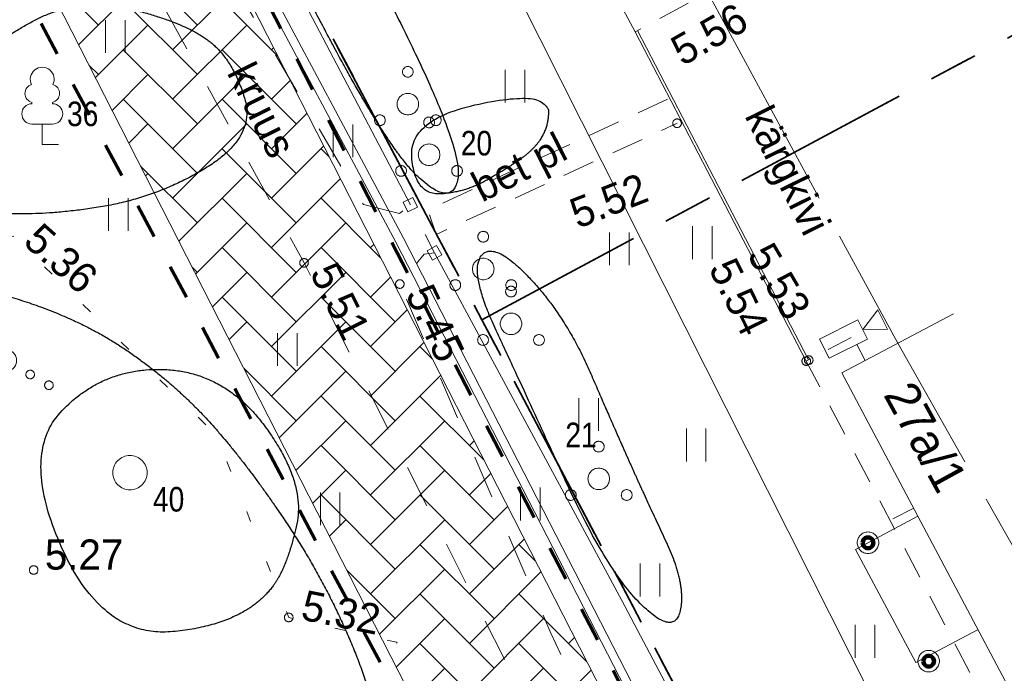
# Model space of a CAD drawing. Header units: metres. Extents: x 538891 to 1080079, y 6588829 to 13178720.
# Tile 252 of 256: x 540035 to 540058, y 6589118 to 6589133. Entities that reach past the tile are written whole.
import ezdxf

# ---------------------------------------------------------------- set-up
doc = ezdxf.new("R2010")
doc.units = ezdxf.units.M
doc.header["$LTSCALE"] = 0.4
for name, pattern in [('ASFBET', [3.125, 1.875, -1.25]), ('KATASTRIPIIR', [17.5, 10, -2.5, 2.5, -2.5]), ('KOLVIK', [3.125, 0.625, -2.5]), ('KRUUSKILL', [5, 2.5, -2.5]), ('TOOPIIR', [17.5, 15, -2.5]), ('VW-02 Medium Dashed', [4, 2, -2])]:
    doc.linetypes.add(name, pattern=pattern)
for name, color, linetype in [('DENDRO', 7, 'Continuous'), ('GEO', 7, 'Continuous'), ('KINO_ASENDIPLAAN', 7, 'Continuous'), ('TEED. LIIKLUS JA TEERAJATISED', 7, 'Continuous')]:
    doc.layers.add(name, color=color, linetype=linetype)
doc.styles.add('Arial Narrow', font='ARIALN.TTF')
doc.styles.add('HK Explorer Book', font='txt')
doc.linetypes.add('-K-', pattern='A,25,-2,-3.025171,["K",HK Explorer Book,S=3.5,R=0,X=-3.025171,Y=-1.75],-2.474829,25,-7.5', length=65)
doc.linetypes.add('EP_KBL', pattern='A,0,[1,EP_KBL.shx,S=1,R=0,X=0,Y=-0.5],-18.999', length=18.999)
doc.linetypes.add('VO_AED', pattern='A,0,[1,VO_AED.shx,S=1,R=0,X=0,Y=-1.5],-26.4985', length=26.4985)

# ---------------------------------------------------------------- blocks, each defined once
blk = doc.blocks.new('VARPOS')
at = {"color": 7, "linetype": 'Continuous', "lineweight": 9}
for p, q in [((-0.25, 0.25), (-0.25, -0.25)), ((-0.25, 0.25), (0.25, 0.25)), ((0.25, 0.25), (0.25, -0.25)), ((-0.25, -0.25), (0.25, -0.25))]:
    blk.add_line(p, q, dxfattribs=at)
blk = doc.blocks.new('MEPOST')
at = {"color": 7, "linetype": 'Continuous', "lineweight": 9, "flags": 128}
blk.add_lwpolyline([(0.5, 0), (0.498, -0.049), (0.49, -0.098), (0.478, -0.145), (0.462, -0.191), (0.441, -0.236), (0.416, -0.278), (0.387, -0.317), (0.354, -0.354), (0.317, -0.387), (0.278, -0.416), (0.236, -0.441), (0.191, -0.462), (0.145, -0.478), (0.098, -0.49), (0.049, -0.498), (0, -0.5), (-0.049, -0.498), (-0.098, -0.49), (-0.145, -0.478), (-0.191, -0.462), (-0.236, -0.441), (-0.278, -0.416), (-0.317, -0.387), (-0.354, -0.354), (-0.387, -0.317), (-0.416, -0.278), (-0.441, -0.236), (-0.462, -0.191), (-0.478, -0.145), (-0.49, -0.098), (-0.498, -0.049), (-0.5, 0), (-0.498, 0.049), (-0.49, 0.098), (-0.478, 0.145), (-0.462, 0.191), (-0.441, 0.236), (-0.416, 0.278), (-0.387, 0.317), (-0.354, 0.354), (-0.317, 0.387), (-0.278, 0.416), (-0.236, 0.441), (-0.191, 0.462), (-0.145, 0.478), (-0.098, 0.49), (-0.049, 0.498), (0, 0.5), (0.049, 0.498), (0.098, 0.49), (0.145, 0.478), (0.191, 0.462), (0.236, 0.441), (0.278, 0.416), (0.317, 0.387), (0.354, 0.354), (0.387, 0.317), (0.416, 0.278), (0.441, 0.236), (0.462, 0.191), (0.478, 0.145), (0.49, 0.098), (0.498, 0.049)], close=True, dxfattribs=at)
at = {"color": 252, "linetype": 'Continuous', "lineweight": 120, "true_color": 0x888888, "flags": 128}
blk.add_lwpolyline([(-0.25, 0, 0.414214), (0, -0.25, 0.414214), (0.25, 0, 0.414214), (0, 0.25, 0.414214)], format="xyb", close=True, dxfattribs=at)
blk = doc.blocks.new('LEHTP1')
at = {"color": 252, "linetype": 'Continuous', "lineweight": 9, "true_color": 0x888888}
for p, q in [((-0.48, 1.96), (-0.48, 1.9)), ((0.48, 1.96), (0.48, 1.9)), ((0.48, 0.95), (-0.48, 0.95)), ((0, 0), (0, 0.95)), ((0.76, 0), (0, 0))]:
    blk.add_line(p, q, dxfattribs=at)
for centre, radius, start, end in [((0, 3.04), 0.554, 332.5799, 207.4201), ((-0.38, 2.375), 0.425, 105.2441, 257.079), ((0.38, 2.375), 0.425, 282.921, 74.7559), ((-0.475, 1.425), 0.475, 90, 270), ((0.475, 1.425), 0.475, 270, 90)]:
    blk.add_arc(centre, radius, start, end, dxfattribs=at)
blk = doc.blocks.new('PQQSAS')
at = {"color": 252, "linetype": 'Continuous', "lineweight": 9, "true_color": 0x888888, "flags": 128}
for points in [[(0.25, 1.5), (0.249, 1.475), (0.245, 1.451), (0.239, 1.427), (0.231, 1.404), (0.22, 1.382), (0.208, 1.361), (0.193, 1.341), (0.177, 1.323), (0.159, 1.307), (0.139, 1.292), (0.118, 1.28), (0.096, 1.269), (0.073, 1.261), (0.049, 1.255), (0.025, 1.251), (0, 1.25), (-0.025, 1.251), (-0.049, 1.255), (-0.073, 1.261), (-0.096, 1.269), (-0.118, 1.28), (-0.139, 1.292), (-0.159, 1.307), (-0.177, 1.323), (-0.193, 1.341), (-0.208, 1.361), (-0.22, 1.382), (-0.231, 1.404), (-0.239, 1.427), (-0.245, 1.451), (-0.249, 1.475), (-0.25, 1.5), (-0.249, 1.525), (-0.245, 1.549), (-0.239, 1.573), (-0.231, 1.596), (-0.22, 1.618), (-0.208, 1.639), (-0.193, 1.659), (-0.177, 1.677), (-0.159, 1.693), (-0.139, 1.708), (-0.118, 1.72), (-0.096, 1.731), (-0.073, 1.739), (-0.049, 1.745), (-0.025, 1.749), (0, 1.75), (0.025, 1.749), (0.049, 1.745), (0.073, 1.739), (0.096, 1.731), (0.118, 1.72), (0.139, 1.708), (0.159, 1.693), (0.177, 1.677), (0.193, 1.659), (0.208, 1.639), (0.22, 1.618), (0.231, 1.596), (0.239, 1.573), (0.245, 1.549), (0.249, 1.525)], [(0.5, 0), (0.498, -0.049), (0.49, -0.098), (0.478, -0.145), (0.462, -0.191), (0.441, -0.236), (0.416, -0.278), (0.387, -0.317), (0.354, -0.354), (0.317, -0.387), (0.278, -0.416), (0.236, -0.441), (0.191, -0.462), (0.145, -0.478), (0.098, -0.49), (0.049, -0.498), (0, -0.5), (-0.049, -0.498), (-0.098, -0.49), (-0.145, -0.478), (-0.191, -0.462), (-0.236, -0.441), (-0.278, -0.416), (-0.317, -0.387), (-0.354, -0.354), (-0.387, -0.317), (-0.416, -0.278), (-0.441, -0.236), (-0.462, -0.191), (-0.478, -0.145), (-0.49, -0.098), (-0.498, -0.049), (-0.5, 0), (-0.498, 0.049), (-0.49, 0.098), (-0.478, 0.145), (-0.462, 0.191), (-0.441, 0.236), (-0.416, 0.278), (-0.387, 0.317), (-0.354, 0.354), (-0.317, 0.387), (-0.278, 0.416), (-0.236, 0.441), (-0.191, 0.462), (-0.145, 0.478), (-0.098, 0.49), (-0.049, 0.498), (0, 0.5), (0.049, 0.498), (0.098, 0.49), (0.145, 0.478), (0.191, 0.462), (0.236, 0.441), (0.278, 0.416), (0.317, 0.387), (0.354, 0.354), (0.387, 0.317), (0.416, 0.278), (0.441, 0.236), (0.462, 0.191), (0.478, 0.145), (0.49, 0.098), (0.498, 0.049)], [(-1.05, -0.75), (-1.051, -0.775), (-1.055, -0.799), (-1.061, -0.823), (-1.069, -0.846), (-1.08, -0.868), (-1.092, -0.889), (-1.107, -0.909), (-1.123, -0.927), (-1.141, -0.943), (-1.161, -0.958), (-1.182, -0.97), (-1.204, -0.981), (-1.227, -0.989), (-1.251, -0.995), (-1.275, -0.999), (-1.3, -1), (-1.325, -0.999), (-1.349, -0.995), (-1.373, -0.989), (-1.396, -0.981), (-1.418, -0.97), (-1.439, -0.958), (-1.459, -0.943), (-1.477, -0.927), (-1.493, -0.909), (-1.508, -0.889), (-1.52, -0.868), (-1.531, -0.846), (-1.539, -0.823), (-1.545, -0.799), (-1.549, -0.775), (-1.55, -0.75), (-1.549, -0.725), (-1.545, -0.701), (-1.539, -0.677), (-1.531, -0.654), (-1.52, -0.632), (-1.508, -0.611), (-1.493, -0.591), (-1.477, -0.573), (-1.459, -0.557), (-1.439, -0.542), (-1.418, -0.53), (-1.396, -0.519), (-1.373, -0.511), (-1.349, -0.505), (-1.325, -0.501), (-1.3, -0.5), (-1.275, -0.501), (-1.251, -0.505), (-1.227, -0.511), (-1.204, -0.519), (-1.182, -0.53), (-1.161, -0.542), (-1.141, -0.557), (-1.123, -0.573), (-1.107, -0.591), (-1.092, -0.611), (-1.08, -0.632), (-1.069, -0.654), (-1.061, -0.677), (-1.055, -0.701), (-1.051, -0.725)], [(1.55, -0.75), (1.549, -0.775), (1.545, -0.799), (1.539, -0.823), (1.531, -0.846), (1.52, -0.868), (1.508, -0.889), (1.493, -0.909), (1.477, -0.927), (1.459, -0.943), (1.439, -0.958), (1.418, -0.97), (1.396, -0.981), (1.373, -0.989), (1.349, -0.995), (1.325, -0.999), (1.3, -1), (1.275, -0.999), (1.251, -0.995), (1.227, -0.989), (1.204, -0.981), (1.182, -0.97), (1.161, -0.958), (1.141, -0.943), (1.123, -0.927), (1.107, -0.909), (1.092, -0.889), (1.08, -0.868), (1.069, -0.846), (1.061, -0.823), (1.055, -0.799), (1.051, -0.775), (1.05, -0.75), (1.051, -0.725), (1.055, -0.701), (1.061, -0.677), (1.069, -0.654), (1.08, -0.632), (1.092, -0.611), (1.107, -0.591), (1.123, -0.573), (1.141, -0.557), (1.161, -0.542), (1.182, -0.53), (1.204, -0.519), (1.227, -0.511), (1.251, -0.505), (1.275, -0.501), (1.3, -0.5), (1.325, -0.501), (1.349, -0.505), (1.373, -0.511), (1.396, -0.519), (1.418, -0.53), (1.439, -0.542), (1.459, -0.557), (1.477, -0.573), (1.493, -0.591), (1.508, -0.611), (1.52, -0.632), (1.531, -0.654), (1.539, -0.677), (1.545, -0.701), (1.549, -0.725)]]:
    blk.add_lwpolyline(points, close=True, dxfattribs=at)
blk = doc.blocks.new('KAAMER')
at = {"color": 7, "linetype": 'Continuous', "lineweight": 9}
for p, q in [((-1.449, 2.338), (0.551, 2.338)), ((-1.449, 1.338), (-1.449, 2.338)), ((0.551, 1.338), (0.551, 2.338)), ((1.58, 2.338), (0.551, 1.838)), ((1.58, 1.338), (1.58, 2.338)), ((0.551, 1.838), (1.58, 1.338)), ((-1.449, 1.338), (0.551, 1.338)), ((0, 1.338), (0, 0.5))]:
    blk.add_line(p, q, dxfattribs=at)
blk = doc.blocks.new('VQSA')
at = {"color": 7, "linetype": 'Continuous', "lineweight": 9, "flags": 128}
for points in [[(0.2, 2.3), (0.199, 2.28), (0.196, 2.261), (0.191, 2.242), (0.185, 2.223), (0.176, 2.206), (0.166, 2.189), (0.155, 2.173), (0.141, 2.159), (0.127, 2.145), (0.111, 2.134), (0.094, 2.124), (0.077, 2.115), (0.058, 2.109), (0.039, 2.104), (0.02, 2.101), (0, 2.1), (-0.02, 2.101), (-0.039, 2.104), (-0.058, 2.109), (-0.077, 2.115), (-0.094, 2.124), (-0.111, 2.134), (-0.127, 2.145), (-0.141, 2.159), (-0.155, 2.173), (-0.166, 2.189), (-0.176, 2.206), (-0.185, 2.223), (-0.191, 2.242), (-0.196, 2.261), (-0.199, 2.28), (-0.2, 2.3), (-0.199, 2.32), (-0.196, 2.339), (-0.191, 2.358), (-0.185, 2.377), (-0.176, 2.394), (-0.166, 2.411), (-0.155, 2.427), (-0.141, 2.441), (-0.127, 2.455), (-0.111, 2.466), (-0.094, 2.476), (-0.077, 2.485), (-0.058, 2.491), (-0.039, 2.496), (-0.02, 2.499), (0, 2.5), (0.02, 2.499), (0.039, 2.496), (0.058, 2.491), (0.077, 2.485), (0.094, 2.476), (0.111, 2.466), (0.127, 2.455), (0.141, 2.441), (0.155, 2.427), (0.166, 2.411), (0.176, 2.394), (0.185, 2.377), (0.191, 2.358), (0.196, 2.339), (0.199, 2.32)], [(0.2, 1.3), (0.199, 1.28), (0.196, 1.261), (0.191, 1.242), (0.185, 1.223), (0.176, 1.206), (0.166, 1.189), (0.155, 1.173), (0.141, 1.159), (0.127, 1.145), (0.111, 1.134), (0.094, 1.124), (0.077, 1.115), (0.058, 1.109), (0.039, 1.104), (0.02, 1.101), (0, 1.1), (-0.02, 1.101), (-0.039, 1.104), (-0.058, 1.109), (-0.077, 1.115), (-0.094, 1.124), (-0.111, 1.134), (-0.127, 1.145), (-0.141, 1.159), (-0.155, 1.173), (-0.166, 1.189), (-0.176, 1.206), (-0.185, 1.223), (-0.191, 1.242), (-0.196, 1.261), (-0.199, 1.28), (-0.2, 1.3), (-0.199, 1.32), (-0.196, 1.339), (-0.191, 1.358), (-0.185, 1.377), (-0.176, 1.394), (-0.166, 1.411), (-0.155, 1.427), (-0.141, 1.441), (-0.127, 1.455), (-0.111, 1.466), (-0.094, 1.476), (-0.077, 1.485), (-0.058, 1.491), (-0.039, 1.496), (-0.02, 1.499), (0, 1.5), (0.02, 1.499), (0.039, 1.496), (0.058, 1.491), (0.077, 1.485), (0.094, 1.476), (0.111, 1.466), (0.127, 1.455), (0.141, 1.441), (0.155, 1.427), (0.166, 1.411), (0.176, 1.394), (0.185, 1.377), (0.191, 1.358), (0.196, 1.339), (0.199, 1.32)], [(0.5, 0), (0.498, -0.049), (0.49, -0.098), (0.478, -0.145), (0.462, -0.191), (0.441, -0.236), (0.416, -0.278), (0.387, -0.317), (0.354, -0.354), (0.317, -0.387), (0.278, -0.416), (0.236, -0.441), (0.191, -0.462), (0.145, -0.478), (0.098, -0.49), (0.049, -0.498), (0, -0.5), (-0.049, -0.498), (-0.098, -0.49), (-0.145, -0.478), (-0.191, -0.462), (-0.236, -0.441), (-0.278, -0.416), (-0.317, -0.387), (-0.354, -0.354), (-0.387, -0.317), (-0.416, -0.278), (-0.441, -0.236), (-0.462, -0.191), (-0.478, -0.145), (-0.49, -0.098), (-0.498, -0.049), (-0.5, 0), (-0.498, 0.049), (-0.49, 0.098), (-0.478, 0.145), (-0.462, 0.191), (-0.441, 0.236), (-0.416, 0.278), (-0.387, 0.317), (-0.354, 0.354), (-0.317, 0.387), (-0.278, 0.416), (-0.236, 0.441), (-0.191, 0.462), (-0.145, 0.478), (-0.098, 0.49), (-0.049, 0.498), (0, 0.5), (0.049, 0.498), (0.098, 0.49), (0.145, 0.478), (0.191, 0.462), (0.236, 0.441), (0.278, 0.416), (0.317, 0.387), (0.354, 0.354), (0.387, 0.317), (0.416, 0.278), (0.441, 0.236), (0.462, 0.191), (0.478, 0.145), (0.49, 0.098), (0.498, 0.049)], [(-0.93, -0.65), (-0.931, -0.67), (-0.934, -0.689), (-0.939, -0.708), (-0.945, -0.727), (-0.954, -0.744), (-0.964, -0.761), (-0.975, -0.777), (-0.989, -0.791), (-1.003, -0.805), (-1.019, -0.816), (-1.036, -0.826), (-1.053, -0.835), (-1.072, -0.841), (-1.091, -0.846), (-1.11, -0.849), (-1.13, -0.85), (-1.15, -0.849), (-1.169, -0.846), (-1.188, -0.841), (-1.207, -0.835), (-1.224, -0.826), (-1.241, -0.816), (-1.257, -0.805), (-1.271, -0.791), (-1.285, -0.777), (-1.296, -0.761), (-1.306, -0.744), (-1.315, -0.727), (-1.321, -0.708), (-1.326, -0.689), (-1.329, -0.67), (-1.33, -0.65), (-1.329, -0.63), (-1.326, -0.611), (-1.321, -0.592), (-1.315, -0.573), (-1.306, -0.556), (-1.296, -0.539), (-1.285, -0.523), (-1.271, -0.509), (-1.257, -0.495), (-1.241, -0.484), (-1.224, -0.474), (-1.207, -0.465), (-1.188, -0.459), (-1.169, -0.454), (-1.15, -0.451), (-1.13, -0.45), (-1.11, -0.451), (-1.091, -0.454), (-1.072, -0.459), (-1.053, -0.465), (-1.036, -0.474), (-1.019, -0.484), (-1.003, -0.495), (-0.989, -0.509), (-0.975, -0.523), (-0.964, -0.539), (-0.954, -0.556), (-0.945, -0.573), (-0.939, -0.592), (-0.934, -0.611), (-0.931, -0.63)], [(1.33, -0.65), (1.329, -0.67), (1.326, -0.689), (1.321, -0.708), (1.315, -0.727), (1.306, -0.744), (1.296, -0.761), (1.285, -0.777), (1.271, -0.791), (1.257, -0.805), (1.241, -0.816), (1.224, -0.826), (1.207, -0.835), (1.188, -0.841), (1.169, -0.846), (1.15, -0.849), (1.13, -0.85), (1.11, -0.849), (1.091, -0.846), (1.072, -0.841), (1.053, -0.835), (1.036, -0.826), (1.019, -0.816), (1.003, -0.805), (0.989, -0.791), (0.975, -0.777), (0.964, -0.761), (0.954, -0.744), (0.945, -0.727), (0.939, -0.708), (0.934, -0.689), (0.931, -0.67), (0.93, -0.65), (0.931, -0.63), (0.934, -0.611), (0.939, -0.592), (0.945, -0.573), (0.954, -0.556), (0.964, -0.539), (0.975, -0.523), (0.989, -0.509), (1.003, -0.495), (1.019, -0.484), (1.036, -0.474), (1.053, -0.465), (1.072, -0.459), (1.091, -0.454), (1.11, -0.451), (1.13, -0.45), (1.15, -0.451), (1.169, -0.454), (1.188, -0.459), (1.207, -0.465), (1.224, -0.474), (1.241, -0.484), (1.257, -0.495), (1.271, -0.509), (1.285, -0.523), (1.296, -0.539), (1.306, -0.556), (1.315, -0.573), (1.321, -0.592), (1.326, -0.611), (1.329, -0.63)], [(-1.8, -1.15), (-1.801, -1.17), (-1.804, -1.189), (-1.809, -1.208), (-1.815, -1.227), (-1.824, -1.244), (-1.834, -1.261), (-1.845, -1.277), (-1.859, -1.291), (-1.873, -1.305), (-1.889, -1.316), (-1.906, -1.326), (-1.923, -1.335), (-1.942, -1.341), (-1.961, -1.346), (-1.98, -1.349), (-2, -1.35), (-2.02, -1.349), (-2.039, -1.346), (-2.058, -1.341), (-2.077, -1.335), (-2.094, -1.326), (-2.111, -1.316), (-2.127, -1.305), (-2.141, -1.291), (-2.155, -1.277), (-2.166, -1.261), (-2.176, -1.244), (-2.185, -1.227), (-2.191, -1.208), (-2.196, -1.189), (-2.199, -1.17), (-2.2, -1.15), (-2.199, -1.13), (-2.196, -1.111), (-2.191, -1.092), (-2.185, -1.073), (-2.176, -1.056), (-2.166, -1.039), (-2.155, -1.023), (-2.141, -1.009), (-2.127, -0.995), (-2.111, -0.984), (-2.094, -0.974), (-2.077, -0.965), (-2.058, -0.959), (-2.039, -0.954), (-2.02, -0.951), (-2, -0.95), (-1.98, -0.951), (-1.961, -0.954), (-1.942, -0.959), (-1.923, -0.965), (-1.906, -0.974), (-1.889, -0.984), (-1.873, -0.995), (-1.859, -1.009), (-1.845, -1.023), (-1.834, -1.039), (-1.824, -1.056), (-1.815, -1.073), (-1.809, -1.092), (-1.804, -1.111), (-1.801, -1.13)], [(2.2, -1.15), (2.199, -1.17), (2.196, -1.189), (2.191, -1.208), (2.185, -1.227), (2.176, -1.244), (2.166, -1.261), (2.155, -1.277), (2.141, -1.291), (2.127, -1.305), (2.111, -1.316), (2.094, -1.326), (2.077, -1.335), (2.058, -1.341), (2.039, -1.346), (2.02, -1.349), (2, -1.35), (1.98, -1.349), (1.961, -1.346), (1.942, -1.341), (1.923, -1.335), (1.906, -1.326), (1.889, -1.316), (1.873, -1.305), (1.859, -1.291), (1.845, -1.277), (1.834, -1.261), (1.824, -1.244), (1.815, -1.227), (1.809, -1.208), (1.804, -1.189), (1.801, -1.17), (1.8, -1.15), (1.801, -1.13), (1.804, -1.111), (1.809, -1.092), (1.815, -1.073), (1.824, -1.056), (1.834, -1.039), (1.845, -1.023), (1.859, -1.009), (1.873, -0.995), (1.889, -0.984), (1.906, -0.974), (1.923, -0.965), (1.942, -0.959), (1.961, -0.954), (1.98, -0.951), (2, -0.95), (2.02, -0.951), (2.039, -0.954), (2.058, -0.959), (2.077, -0.965), (2.094, -0.974), (2.111, -0.984), (2.127, -0.995), (2.141, -1.009), (2.155, -1.023), (2.166, -1.039), (2.176, -1.056), (2.185, -1.073), (2.191, -1.092), (2.196, -1.111), (2.199, -1.13)]]:
    blk.add_lwpolyline(points, close=True, dxfattribs=at)
blk = doc.blocks.new('METS')
at = {"color": 7, "linetype": 'Continuous', "lineweight": 9, "flags": 128}
blk.add_lwpolyline([(0.8, 0), (0.796, -0.078), (0.785, -0.156), (0.766, -0.232), (0.739, -0.306), (0.706, -0.377), (0.665, -0.444), (0.618, -0.508), (0.566, -0.566), (0.508, -0.618), (0.444, -0.665), (0.377, -0.706), (0.306, -0.739), (0.232, -0.766), (0.156, -0.785), (0.078, -0.796), (0, -0.8), (-0.078, -0.796), (-0.156, -0.785), (-0.232, -0.766), (-0.306, -0.739), (-0.377, -0.706), (-0.444, -0.665), (-0.508, -0.618), (-0.566, -0.566), (-0.618, -0.508), (-0.665, -0.444), (-0.706, -0.377), (-0.739, -0.306), (-0.766, -0.232), (-0.785, -0.156), (-0.796, -0.078), (-0.8, 0), (-0.796, 0.078), (-0.785, 0.156), (-0.766, 0.232), (-0.739, 0.306), (-0.706, 0.377), (-0.665, 0.444), (-0.618, 0.508), (-0.566, 0.566), (-0.508, 0.618), (-0.444, 0.665), (-0.377, 0.706), (-0.306, 0.739), (-0.232, 0.766), (-0.156, 0.785), (-0.078, 0.796), (0, 0.8), (0.078, 0.796), (0.156, 0.785), (0.232, 0.766), (0.306, 0.739), (0.377, 0.706), (0.444, 0.665), (0.508, 0.618), (0.566, 0.566), (0.618, 0.508), (0.665, 0.444), (0.706, 0.377), (0.739, 0.306), (0.766, 0.232), (0.785, 0.156), (0.796, 0.078)], close=True, dxfattribs=at)
blk = doc.blocks.new('HEIN')
at = {"color": 7, "linetype": 'Continuous', "lineweight": 9}
for p, q in [((-0.455, 0.761), (-0.455, -0.761)), ((0.455, 0.761), (0.455, -0.761))]:
    blk.add_line(p, q, dxfattribs=at)

msp = doc.modelspace()

# ---------------------------------------------------------------- hatches: boundary and pattern name
at = {"layer": 'TEED. LIIKLUS JA TEERAJATISED', "linetype": 'Continuous', "lineweight": 5}
h = msp.add_hatch(dxfattribs=at)
h.set_pattern_fill('AR-HBONE', style=0, pattern_type=2)
h.set_pattern_definition([(45, (0, 0), (0, 1.1494727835), [2.4384, -0.8128]), (135, (0.5747, 0.5747), (2e-16, 1.1494727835), [2.4384, -0.8128])])
h.paths.add_polyline_path([(540003.9398, 6589171.7532), (540005.0996, 6589169.4809), (540024.0026, 6589164.8907), (540062.3606, 6589089.7382), (540058.6771, 6589088.1564), (540021.6213, 6589160.7575), (540002.7183, 6589165.3477), (540000.3771, 6589169.9348)])

# ---------------------------------------------------------------- linework, layer by layer
at = {"layer": 'DENDRO', "color": 82, "linetype": 'Continuous', "lineweight": 25, "true_color": 0x33cc00}
for points in [[(540038.52, 6589142.5973), (540037.8662, 6589143.8206), (540036.9467, 6589145.2788), (540036.0369, 6589144.7615), (540036.5616, 6589143.1687), (540037.9453, 6589140.3632), (540040.4109, 6589135.4092), (540043.4566, 6589129.6242), (540044.943, 6589128.3659), (540045.1329, 6589129.7963), (540042.1846, 6589135.6819), (540039.1737, 6589141.3739), (540038.52, 6589142.5973)], [(540039.2578, 6589132.2348), (540038.7099, 6589132.662), (540036.2756, 6589133.2661), (540034.2533, 6589132.2351), (540032.3026, 6589130.4246), (540033.0907, 6589128.3086), (540035.4478, 6589128.1637), (540038.1174, 6589128.6172), (540040.3495, 6589130.0247), (540039.8057, 6589131.8075), (540039.2578, 6589132.2348)], [(540046.57, 6589129.553), (540047.1182, 6589129.9713), (540047.1614, 6589131.1212), (540043.8966, 6589130.4276), (540044.0329, 6589128.6566), (540045.2055, 6589128.7118), (540046.2959, 6589129.3438), (540046.57, 6589129.553)], [(540049.0588, 6589122.3714), (540048.7023, 6589123.1668), (540047.5454, 6589125.8389), (540045.8547, 6589127.6226), (540045.2939, 6589126.8586), (540046.5968, 6589124.0746), (540048.477, 6589119.9589), (540050.0622, 6589118.3785), (540050.3371, 6589119.6115), (540049.4152, 6589121.576), (540049.0588, 6589122.3714)], [(540029.8419, 6589111.1013), (540031.6874, 6589109.2846), (540036.832, 6589107.9243), (540039.2172, 6589108.6827), (540041.0936, 6589109.9988), (540043.1732, 6589112.6992), (540043.3163, 6589116.3378), (540042.0571, 6589119.5168), (540040.1929, 6589122.3455), (540038.4574, 6589124.2891), (540036.1803, 6589125.8365), (540033.0408, 6589126.7598), (540029.2155, 6589125.2554), (540026.1616, 6589121.2042), (540026.5715, 6589115.7077), (540028.9192, 6589112.0096), (540029.8419, 6589111.1013)], [(540040.7442, 6589119.5776), (540041.0768, 6589120.0295), (540041.5043, 6589121.9742), (540039.6309, 6589124.5457), (540036.8137, 6589124.6609), (540034.8679, 6589122.6401), (540036.7676, 6589118.3507), (540040.0791, 6589118.6738), (540040.7442, 6589119.5776)]]:
    msp.add_open_spline(points, degree=2, dxfattribs=at)
at = {"layer": 'GEO', "color": 8, "linetype": '-K-', "lineweight": 9, "true_color": 0x7d7d7d}
msp.add_line((540045.326, 6589135.5045), (540057.2011, 6589111.9381), dxfattribs=at)
at = {"layer": 'GEO', "color": 8, "linetype": 'Continuous', "lineweight": 9, "true_color": 0x7d7d7d}
for p, q in [((540049.154, 6589132.448), (540053.13, 6589124.8)), ((540053.1845, 6589124.8287), (540049.212, 6589132.4794)), ((540055.1433, 6589121.1318), (540055.6283, 6589121.3786))]:
    msp.add_line(p, q, dxfattribs=at)
at = {"layer": 'GEO', "color": 8, "linetype": 'TOOPIIR', "lineweight": 9, "true_color": 0x7d7d7d, "flags": 128}
msp.add_lwpolyline([(540009.728, 6589274.9396), (540007.9291, 6589283.6289), (539999.961, 6589296.693), (539999.0028, 6589310.4914), (539982.048, 6589315.103), (539968.23, 6589319.624), (539923.0062, 6589331.3898), (539909.1598, 6589323.7597), (539879.4137, 6589305.7855), (539866.718, 6589299.632), (539825.489, 6589273.6106), (539801.0362, 6589257.5566), (539784.2601, 6589247.5892), (539791.917, 6589237.292), (539811.1602, 6589201.8497), (539830.4327, 6589165.9875), (539829.9209, 6589164.7033), (539851.006, 6589125.569), (539858.994, 6589114.02), (539868.46, 6589099.0162), (539872.4814, 6589092.3517), (539891.371, 6589065.8965), (539936.7409, 6588993.1706), (540012.911, 6589042.2881), (540056.8358, 6589068.4128), (540079.5427, 6589082.4151), (540055.254, 6589125.2135), (540035.056, 6589162.5293), (540031.7637, 6589169.1877), (540025.659, 6589166.0347), (540017.2916, 6589182.4141), (540021.5537, 6589185.0254), (540011.9445, 6589204.4642), (539991.9088, 6589243.8962), (540003.1152, 6589249.6375), (540014.0907, 6589246.6002), (540015.6053, 6589252.8138), (540016.6856, 6589258.0436), (540013.746, 6589258.7749), (540014.554, 6589261.666), (540015.7891, 6589267.0477), (540013.1293, 6589268.0319), (540010.9042, 6589270.1926)], close=True, dxfattribs=at)
at = {"layer": 'GEO', "color": 35, "linetype": 'KATASTRIPIIR', "lineweight": 35, "true_color": 0xb1703a, "flags": 128}
for points in [[(539909.52, 6589298.37), (539963.84, 6589287.14), (540025.24, 6589164.24), (540045.59, 6589125.76), (540065.9, 6589087.26), (540023.2, 6589062.87), (539981.09, 6589035.92), (539947.18, 6589014.22), (539893.01, 6589114.94), (539881.52, 6589108.74), (539808.69, 6589244.05), (539909.52, 6589298.37)], [(540025.24, 6589164.24), (540060.4, 6589182.69), (540080.81, 6589144.62), (540045.59, 6589125.76), (540025.24, 6589164.24)], [(540045.59, 6589125.76), (540080.81, 6589144.62), (540101.23, 6589106.53), (540090.07, 6589100.44), (540065.9, 6589087.26), (540045.59, 6589125.76)]]:
    msp.add_lwpolyline(points, dxfattribs=at)
at = {"layer": 'GEO', "color": 8, "linetype": 'KRUUSKILL', "lineweight": 9, "true_color": 0x7d7d7d, "flags": 128}
for points in [[(539974.869, 6589265.755), (539979.664, 6589255.856), (539984.266, 6589246.293), (539989.297, 6589234.798), (539993.556, 6589225.615), (539998.483, 6589216.602), (540002.83, 6589207.028), (540010.129, 6589188.844), (540012.211, 6589183.329), (540015.762, 6589172.971), (540017.457, 6589169.003), (540018.539, 6589167.079), (540019.941, 6589165.366), (540021.7546, 6589164.0524), (540023.268, 6589162.437), (540024.542, 6589161.3574), (540025.55, 6589159.705), (540030.591, 6589150.52), (540036.858, 6589138.632), (540042.841, 6589128.436), (540043.682, 6589128.23), (540043.933, 6589128.433), (540044.491, 6589127.313), (540044.251, 6589127.281), (540043.687, 6589126.589), (540047.192, 6589118.479), (540052.287, 6589107.785), (540056.184, 6589099.43), (540062.0927, 6589089.624)], [(540011.3613, 6589041.2888), (539999.483, 6589044.037), (539990.951, 6589046.294), (539987.7943, 6589047.9069), (539986.231, 6589049.936), (539984.1061, 6589052.6793), (539981.225, 6589055.25), (539977.2641, 6589058.022), (539974.211, 6589059.138), (539971.788, 6589059.12), (539966.203, 6589057.671), (539961.8283, 6589055.5089), (539959.112, 6589053.188), (539955.9635, 6589050.8433), (539953.982, 6589048.674), (539950.608, 6589044.52), (539948.3182, 6589041.5698), (539946.862, 6589038.507), (539945.0154, 6589034.422), (539944.316, 6589029.874), (539944.073, 6589029.1858), (539943.744, 6589028.809), (539940.711, 6589030.749), (539937.954, 6589032.915), (539936.298, 6589034.783), (539933.6106, 6589038.5593), (539931.528, 6589042.727), (539930.229, 6589044.808), (539927.706, 6589048.698), (539926.029, 6589051.324), (539921.171, 6589059.547), (539916.928, 6589068.562), (539912.006, 6589078.713), (539910.547, 6589081.751), (539907.786, 6589087.655), (539906.536, 6589090.686), (539903.496, 6589097.44), (539902.5, 6589099.896), (539902.2698, 6589101.4471), (539902.613, 6589102.535), (539904.397, 6589103.623), (539913.397, 6589109.076), (539921.385, 6589113.409), (539927.653, 6589116.602), (539936.873, 6589121.343), (539945.3, 6589125.43), (539954.952, 6589130.091), (539964.519, 6589135.032), (539971.392, 6589138.321), (539984.191, 6589145.409), (539995.965, 6589151.917), (540000.519, 6589154.727), (540005.726, 6589157.923), (540013.561, 6589161.983), (540015.7022, 6589162.6155), (540018.399, 6589162.651), (540019.6998, 6589162.2786), (540020.831, 6589161.601), (540022.5567, 6589160.4756), (540023.816, 6589158.665), (540029.352, 6589149.619), (540035.451, 6589138.052), (540041.461, 6589127.083), (540046.1, 6589117.906), (540051.276, 6589107.053), (540054.675, 6589098.684), (540060.3216, 6589088.8694)]]:
    msp.add_lwpolyline(points, dxfattribs=at)
at = {"layer": 'GEO', "color": 8, "linetype": 'EP_KBL', "lineweight": 9, "true_color": 0x7d7d7d, "flags": 128}
for points in [[(540070.2137, 6589076.6623), (540068.24, 6589080.4651), (540063.2757, 6589089.9831), (540059.6373, 6589096.7468), (540055.2162, 6589105.485), (540049.353, 6589116.354), (540043.5928, 6589127.563), (540040.0701, 6589134.1685), (540035.3583, 6589143.0035), (540029.4492, 6589154.3037), (540024.3378, 6589163.9425), (540023.4448, 6589165.7696), (540020.9221, 6589170.75), (540015.2971, 6589181.855), (540014.9115, 6589186.2296), (540016.4387, 6589186.8531), (540018.0465, 6589185.3638), (540018.8023, 6589183.9013), (540023.1303, 6589175.5265)], [(540070.3844, 6589076.7676), (540068.4174, 6589080.5575), (540063.4524, 6589090.0767), (540059.8146, 6589096.8393), (540055.3935, 6589105.5777), (540049.53, 6589116.4472), (540043.77, 6589127.6558), (540040.2465, 6589134.2626), (540035.5351, 6589143.0969), (540029.6262, 6589154.3968), (540024.5161, 6589164.0333), (540023.6239, 6589165.8587), (540021.1006, 6589170.8404), (540015.493, 6589181.911), (540015.1237, 6589186.1002), (540016.3893, 6589186.6169), (540017.8849, 6589185.2409), (540018.6246, 6589183.8095), (540022.9509, 6589175.4381)]]:
    msp.add_lwpolyline(points, dxfattribs=at)
at = {"layer": 'GEO', "color": 8, "linetype": 'VO_AED', "lineweight": 9, "true_color": 0x7d7d7d, "flags": 128}
for points in [[(540025.3337, 6589164.84), (540025.287, 6589163.674), (540031.147, 6589152.781), (540043.933, 6589128.433)], [(540044.491, 6589127.313), (540048.844, 6589119.236), (540055.866, 6589105.942), (540060.729, 6589096.78), (540063.146, 6589092.105)]]:
    msp.add_lwpolyline(points, dxfattribs=at)
at = {"layer": 'GEO', "color": 8, "linetype": 'ASFBET', "lineweight": 9, "true_color": 0x7d7d7d, "flags": 128}
for points in [[(540034.7502, 6589163.1479), (540033.2282, 6589162.3456), (540037.285, 6589154.682), (540043.22, 6589143.537), (540049.154, 6589132.448), (540050.8431, 6589133.3626)], [(540049.904, 6589130.885), (540044.336, 6589128.309), (540044.533, 6589127.744), (540050.128, 6589130.326)], [(540072.355, 6589095.523), (540069.431, 6589093.979), (540064.476, 6589103.345), (540057.642, 6589116.22), (540053.13, 6589124.8), (540054.1719, 6589125.3495)]]:
    msp.add_lwpolyline(points, dxfattribs=at)
at = {"layer": 'GEO', "color": 252, "linetype": 'KOLVIK', "lineweight": 9, "true_color": 0x888888, "flags": 128}
msp.add_lwpolyline([(539984.522, 6589098.694), (539984.522, 6589098.694), (539974.019, 6589095.662), (539965.5961, 6589090.666), (539959.519, 6589090.074), (539955.696, 6589087.9885), (539953.2771, 6589084.6403), (539951, 6589079.322), (539950.548, 6589074.951), (539949.935, 6589072.291), (539946.251, 6589064.829), (539952.921, 6589063.209), (539953.483, 6589060.726), (539958.74, 6589061.697), (539964.462, 6589059.766), (539967.095, 6589063.496), (539972.225, 6589062.963), (539974.542, 6589067.132), (539976.989, 6589067.171), (539979.337, 6589064.15), (539982.325, 6589061.479), (539985.496, 6589063.603), (539989.064, 6589061.941), (539994.114, 6589061.742), (539998.8914, 6589062.921), (539996.9688, 6589064.6602), (539994.9774, 6589066.7981), (539995.9095, 6589068.809), (539998.1976, 6589068.7878), (540000.1466, 6589067.3273), (540001.0955, 6589065.5992), (540001.3204, 6589065.9502), (540003.042, 6589067.4517), (540006.1286, 6589068.259), (540008.1311, 6589070.9266), (540009.0658, 6589076.2689), (540008.7516, 6589080.1858), (540010.6546, 6589081.1365), (540014.8016, 6589080.6013), (540019.8862, 6589078.4625), (540021.0387, 6589076.4656), (540021.7834, 6589073.2001), (540023.7278, 6589069.2318), (540026.4996, 6589069.5625), (540027.9889, 6589072.1254), (540031.549, 6589073.924), (540035.3838, 6589073.5278), (540038.279, 6589076.164), (540037.7884, 6589081.1445), (540034.217, 6589083.919), (540030.958, 6589084.796), (540030.2224, 6589088.6472), (540027.6748, 6589093.2835), (540023.1897, 6589096.2129), (540017.6836, 6589096.9783), (540012.8567, 6589097.8552), (540007.079, 6589101.1435), (540004.5193, 6589105.9663), (540004.3231, 6589108.5059), (540005.5634, 6589112.9149), (540006.342, 6589114.5863), (540009.5145, 6589115.0761), (540012.1968, 6589114.8456), (540016.0615, 6589113.9523), (540022.1469, 6589110.7249), (540023.5024, 6589109.5722), (540026.9448, 6589108.1043), (540033.5494, 6589106.4329), (540035.9144, 6589106.0295), (540037.8467, 6589106.577), (540040.1689, 6589108.4702), (540041.545, 6589109.755), (540042.7, 6589113.946), (540044.1489, 6589116.6096), (540043.613, 6589118.267), (540041.105, 6589118.842), (540039.426, 6589123.077), (540034.705, 6589127.7), (540032.126, 6589127.1745), (540030.421, 6589124.696), (540025.961, 6589122.434), (540024.699, 6589120.731), (540024.712, 6589117.073), (540021.355, 6589116.474), (540019.893, 6589119.289), (540019.0711, 6589122.7333), (540016.1456, 6589125.2342), (540013.241, 6589124.804), (540015.386, 6589118.02), (540009.028, 6589116.127), (540008.111, 6589119.565), (540005.86, 6589121.732), (540007.9085, 6589124.5897), (540011.006, 6589125.976), (540012.231, 6589129.538), (540008.645, 6589130.842), (540008.584, 6589132.991), (540011.794, 6589134.431), (540010.649, 6589136.878), (540005.925, 6589136.641), (540003.432, 6589136.188), (540003.125, 6589138.021), (540010.477, 6589142.435), (540010.251, 6589147.979), (540009.136, 6589153.282), (540003.726, 6589153.959), (540000.5023, 6589152.8736), (539998.96, 6589149.876), (539995.335, 6589147.182), (539992.51, 6589144.958), (539991.652, 6589139.454), (539991.1181, 6589136.8511), (539989.8197, 6589135.0237), (539985.7047, 6589132.5568), (539982.307, 6589131.375), (539980.155, 6589127.92), (539983.143, 6589124.484), (539984.173, 6589119.859), (539986.619, 6589115.809), (539987.8582, 6589114.0962), (539988.05, 6589106.876), (539984.9363, 6589104.6475), (539984.705, 6589103.186), (539984.9795, 6589100.9925), (539984.522, 6589098.694)], close=True, dxfattribs=at)
at = {"layer": 'GEO', "color": 8, "linetype": 'Continuous', "lineweight": 9, "true_color": 0x7d7d7d, "flags": 128}
for points in [[(540050.228, 6589130.326), (540050.2275, 6589130.3162), (540050.2261, 6589130.3065), (540050.2237, 6589130.297), (540050.2204, 6589130.2877), (540050.2162, 6589130.2789), (540050.2111, 6589130.2704), (540050.2053, 6589130.2626), (540050.1987, 6589130.2553), (540050.1914, 6589130.2487), (540050.1836, 6589130.2429), (540050.1751, 6589130.2378), (540050.1663, 6589130.2336), (540050.157, 6589130.2303), (540050.1475, 6589130.2279), (540050.1378, 6589130.2265), (540050.128, 6589130.226), (540050.1182, 6589130.2265), (540050.1085, 6589130.2279), (540050.099, 6589130.2303), (540050.0897, 6589130.2336), (540050.0809, 6589130.2378), (540050.0724, 6589130.2429), (540050.0646, 6589130.2487), (540050.0573, 6589130.2553), (540050.0507, 6589130.2626), (540050.0449, 6589130.2704), (540050.0398, 6589130.2789), (540050.0356, 6589130.2877), (540050.0323, 6589130.297), (540050.0299, 6589130.3065), (540050.0285, 6589130.3162), (540050.028, 6589130.326), (540050.0285, 6589130.3358), (540050.0299, 6589130.3455), (540050.0323, 6589130.355), (540050.0356, 6589130.3643), (540050.0398, 6589130.3731), (540050.0449, 6589130.3816), (540050.0507, 6589130.3894), (540050.0573, 6589130.3967), (540050.0646, 6589130.4033), (540050.0724, 6589130.4091), (540050.0809, 6589130.4142), (540050.0897, 6589130.4184), (540050.099, 6589130.4217), (540050.1085, 6589130.4241), (540050.1182, 6589130.4255), (540050.128, 6589130.426), (540050.1378, 6589130.4255), (540050.1475, 6589130.4241), (540050.157, 6589130.4217), (540050.1663, 6589130.4184), (540050.1751, 6589130.4142), (540050.1836, 6589130.4091), (540050.1914, 6589130.4033), (540050.1987, 6589130.3967), (540050.2053, 6589130.3894), (540050.2111, 6589130.3816), (540050.2162, 6589130.3731), (540050.2204, 6589130.3643), (540050.2237, 6589130.355), (540050.2261, 6589130.3455), (540050.2275, 6589130.3358)], [(540041.561, 6589127.083), (540041.5605, 6589127.0732), (540041.5591, 6589127.0635), (540041.5567, 6589127.054), (540041.5534, 6589127.0447), (540041.5492, 6589127.0359), (540041.5441, 6589127.0274), (540041.5383, 6589127.0196), (540041.5317, 6589127.0123), (540041.5244, 6589127.0057), (540041.5166, 6589126.9999), (540041.5081, 6589126.9948), (540041.4993, 6589126.9906), (540041.49, 6589126.9873), (540041.4805, 6589126.9849), (540041.4708, 6589126.9835), (540041.461, 6589126.983), (540041.4512, 6589126.9835), (540041.4415, 6589126.9849), (540041.432, 6589126.9873), (540041.4227, 6589126.9906), (540041.4139, 6589126.9948), (540041.4054, 6589126.9999), (540041.3976, 6589127.0057), (540041.3903, 6589127.0123), (540041.3837, 6589127.0196), (540041.3779, 6589127.0274), (540041.3728, 6589127.0359), (540041.3686, 6589127.0447), (540041.3653, 6589127.054), (540041.3629, 6589127.0635), (540041.3615, 6589127.0732), (540041.361, 6589127.083), (540041.3615, 6589127.0928), (540041.3629, 6589127.1025), (540041.3653, 6589127.112), (540041.3686, 6589127.1213), (540041.3728, 6589127.1301), (540041.3779, 6589127.1386), (540041.3837, 6589127.1464), (540041.3903, 6589127.1537), (540041.3976, 6589127.1603), (540041.4054, 6589127.1661), (540041.4139, 6589127.1712), (540041.4227, 6589127.1754), (540041.432, 6589127.1787), (540041.4415, 6589127.1811), (540041.4512, 6589127.1825), (540041.461, 6589127.183), (540041.4708, 6589127.1825), (540041.4805, 6589127.1811), (540041.49, 6589127.1787), (540041.4993, 6589127.1754), (540041.5081, 6589127.1712), (540041.5166, 6589127.1661), (540041.5244, 6589127.1603), (540041.5317, 6589127.1537), (540041.5383, 6589127.1464), (540041.5441, 6589127.1386), (540041.5492, 6589127.1301), (540041.5534, 6589127.1213), (540041.5567, 6589127.112), (540041.5591, 6589127.1025), (540041.5605, 6589127.0928)], [(540043.787, 6589126.589), (540043.7865, 6589126.5792), (540043.7851, 6589126.5695), (540043.7827, 6589126.56), (540043.7794, 6589126.5507), (540043.7752, 6589126.5419), (540043.7701, 6589126.5334), (540043.7643, 6589126.5256), (540043.7577, 6589126.5183), (540043.7504, 6589126.5117), (540043.7426, 6589126.5059), (540043.7341, 6589126.5008), (540043.7253, 6589126.4966), (540043.716, 6589126.4933), (540043.7065, 6589126.4909), (540043.6968, 6589126.4895), (540043.687, 6589126.489), (540043.6772, 6589126.4895), (540043.6675, 6589126.4909), (540043.658, 6589126.4933), (540043.6487, 6589126.4966), (540043.6399, 6589126.5008), (540043.6314, 6589126.5059), (540043.6236, 6589126.5117), (540043.6163, 6589126.5183), (540043.6097, 6589126.5256), (540043.6039, 6589126.5334), (540043.5988, 6589126.5419), (540043.5946, 6589126.5507), (540043.5913, 6589126.56), (540043.5889, 6589126.5695), (540043.5875, 6589126.5792), (540043.587, 6589126.589), (540043.5875, 6589126.5988), (540043.5889, 6589126.6085), (540043.5913, 6589126.618), (540043.5946, 6589126.6273), (540043.5988, 6589126.6361), (540043.6039, 6589126.6446), (540043.6097, 6589126.6524), (540043.6163, 6589126.6597), (540043.6236, 6589126.6663), (540043.6314, 6589126.6721), (540043.6399, 6589126.6772), (540043.6487, 6589126.6814), (540043.658, 6589126.6847), (540043.6675, 6589126.6871), (540043.6772, 6589126.6885), (540043.687, 6589126.689), (540043.6968, 6589126.6885), (540043.7065, 6589126.6871), (540043.716, 6589126.6847), (540043.7253, 6589126.6814), (540043.7341, 6589126.6772), (540043.7426, 6589126.6721), (540043.7504, 6589126.6663), (540043.7577, 6589126.6597), (540043.7643, 6589126.6524), (540043.7701, 6589126.6446), (540043.7752, 6589126.6361), (540043.7794, 6589126.6273), (540043.7827, 6589126.618), (540043.7851, 6589126.6085), (540043.7865, 6589126.5988)], [(540053.23, 6589124.8), (540053.2295, 6589124.7902), (540053.2281, 6589124.7805), (540053.2257, 6589124.771), (540053.2224, 6589124.7617), (540053.2182, 6589124.7529), (540053.2131, 6589124.7444), (540053.2073, 6589124.7366), (540053.2007, 6589124.7293), (540053.1934, 6589124.7227), (540053.1856, 6589124.7169), (540053.1771, 6589124.7118), (540053.1683, 6589124.7076), (540053.159, 6589124.7043), (540053.1495, 6589124.7019), (540053.1398, 6589124.7005), (540053.13, 6589124.7), (540053.1202, 6589124.7005), (540053.1105, 6589124.7019), (540053.101, 6589124.7043), (540053.0917, 6589124.7076), (540053.0829, 6589124.7118), (540053.0744, 6589124.7169), (540053.0666, 6589124.7227), (540053.0593, 6589124.7293), (540053.0527, 6589124.7366), (540053.0469, 6589124.7444), (540053.0418, 6589124.7529), (540053.0376, 6589124.7617), (540053.0343, 6589124.771), (540053.0319, 6589124.7805), (540053.0305, 6589124.7902), (540053.03, 6589124.8), (540053.0305, 6589124.8098), (540053.0319, 6589124.8195), (540053.0343, 6589124.829), (540053.0376, 6589124.8383), (540053.0418, 6589124.8471), (540053.0469, 6589124.8556), (540053.0527, 6589124.8634), (540053.0593, 6589124.8707), (540053.0666, 6589124.8773), (540053.0744, 6589124.8831), (540053.0829, 6589124.8882), (540053.0917, 6589124.8924), (540053.101, 6589124.8957), (540053.1105, 6589124.8981), (540053.1202, 6589124.8995), (540053.13, 6589124.9), (540053.1398, 6589124.8995), (540053.1495, 6589124.8981), (540053.159, 6589124.8957), (540053.1683, 6589124.8924), (540053.1771, 6589124.8882), (540053.1856, 6589124.8831), (540053.1934, 6589124.8773), (540053.2007, 6589124.8707), (540053.2073, 6589124.8634), (540053.2131, 6589124.8556), (540053.2182, 6589124.8471), (540053.2224, 6589124.8383), (540053.2257, 6589124.829), (540053.2281, 6589124.8195), (540053.2295, 6589124.8098)], [(540053.288, 6589124.822), (540053.2875, 6589124.8122), (540053.2861, 6589124.8025), (540053.2837, 6589124.793), (540053.2804, 6589124.7837), (540053.2762, 6589124.7749), (540053.2711, 6589124.7664), (540053.2653, 6589124.7586), (540053.2587, 6589124.7513), (540053.2514, 6589124.7447), (540053.2436, 6589124.7389), (540053.2351, 6589124.7338), (540053.2263, 6589124.7296), (540053.217, 6589124.7263), (540053.2075, 6589124.7239), (540053.1978, 6589124.7225), (540053.188, 6589124.722), (540053.1782, 6589124.7225), (540053.1685, 6589124.7239), (540053.159, 6589124.7263), (540053.1497, 6589124.7296), (540053.1409, 6589124.7338), (540053.1324, 6589124.7389), (540053.1246, 6589124.7447), (540053.1173, 6589124.7513), (540053.1107, 6589124.7586), (540053.1049, 6589124.7664), (540053.0998, 6589124.7749), (540053.0956, 6589124.7837), (540053.0923, 6589124.793), (540053.0899, 6589124.8025), (540053.0885, 6589124.8122), (540053.088, 6589124.822), (540053.0885, 6589124.8318), (540053.0899, 6589124.8415), (540053.0923, 6589124.851), (540053.0956, 6589124.8603), (540053.0998, 6589124.8691), (540053.1049, 6589124.8776), (540053.1107, 6589124.8854), (540053.1173, 6589124.8927), (540053.1246, 6589124.8993), (540053.1324, 6589124.9051), (540053.1409, 6589124.9102), (540053.1497, 6589124.9144), (540053.159, 6589124.9177), (540053.1685, 6589124.9201), (540053.1782, 6589124.9215), (540053.188, 6589124.922), (540053.1978, 6589124.9215), (540053.2075, 6589124.9201), (540053.217, 6589124.9177), (540053.2263, 6589124.9144), (540053.2351, 6589124.9102), (540053.2436, 6589124.9051), (540053.2514, 6589124.8993), (540053.2587, 6589124.8927), (540053.2653, 6589124.8854), (540053.2711, 6589124.8776), (540053.2762, 6589124.8691), (540053.2804, 6589124.8603), (540053.2837, 6589124.851), (540053.2861, 6589124.8415), (540053.2875, 6589124.8318)], [(540035.279, 6589119.944), (540035.2785, 6589119.9342), (540035.2771, 6589119.9245), (540035.2747, 6589119.915), (540035.2714, 6589119.9057), (540035.2672, 6589119.8969), (540035.2621, 6589119.8884), (540035.2563, 6589119.8806), (540035.2497, 6589119.8733), (540035.2424, 6589119.8667), (540035.2346, 6589119.8609), (540035.2261, 6589119.8558), (540035.2173, 6589119.8516), (540035.208, 6589119.8483), (540035.1985, 6589119.8459), (540035.1888, 6589119.8445), (540035.179, 6589119.844), (540035.1692, 6589119.8445), (540035.1595, 6589119.8459), (540035.15, 6589119.8483), (540035.1407, 6589119.8516), (540035.1319, 6589119.8558), (540035.1234, 6589119.8609), (540035.1156, 6589119.8667), (540035.1083, 6589119.8733), (540035.1017, 6589119.8806), (540035.0959, 6589119.8884), (540035.0908, 6589119.8969), (540035.0866, 6589119.9057), (540035.0833, 6589119.915), (540035.0809, 6589119.9245), (540035.0795, 6589119.9342), (540035.079, 6589119.944), (540035.0795, 6589119.9538), (540035.0809, 6589119.9635), (540035.0833, 6589119.973), (540035.0866, 6589119.9823), (540035.0908, 6589119.9911), (540035.0959, 6589119.9996), (540035.1017, 6589120.0074), (540035.1083, 6589120.0147), (540035.1156, 6589120.0213), (540035.1234, 6589120.0271), (540035.1319, 6589120.0322), (540035.1407, 6589120.0364), (540035.15, 6589120.0397), (540035.1595, 6589120.0421), (540035.1692, 6589120.0435), (540035.179, 6589120.044), (540035.1888, 6589120.0435), (540035.1985, 6589120.0421), (540035.208, 6589120.0397), (540035.2173, 6589120.0364), (540035.2261, 6589120.0322), (540035.2346, 6589120.0271), (540035.2424, 6589120.0213), (540035.2497, 6589120.0147), (540035.2563, 6589120.0074), (540035.2621, 6589119.9996), (540035.2672, 6589119.9911), (540035.2714, 6589119.9823), (540035.2747, 6589119.973), (540035.2771, 6589119.9635), (540035.2785, 6589119.9538)], [(540041.205, 6589118.842), (540041.2045, 6589118.8322), (540041.2031, 6589118.8225), (540041.2007, 6589118.813), (540041.1974, 6589118.8037), (540041.1932, 6589118.7949), (540041.1881, 6589118.7864), (540041.1823, 6589118.7786), (540041.1757, 6589118.7713), (540041.1684, 6589118.7647), (540041.1606, 6589118.7589), (540041.1521, 6589118.7538), (540041.1433, 6589118.7496), (540041.134, 6589118.7463), (540041.1245, 6589118.7439), (540041.1148, 6589118.7425), (540041.105, 6589118.742), (540041.0952, 6589118.7425), (540041.0855, 6589118.7439), (540041.076, 6589118.7463), (540041.0667, 6589118.7496), (540041.0579, 6589118.7538), (540041.0494, 6589118.7589), (540041.0416, 6589118.7647), (540041.0343, 6589118.7713), (540041.0277, 6589118.7786), (540041.0219, 6589118.7864), (540041.0168, 6589118.7949), (540041.0126, 6589118.8037), (540041.0093, 6589118.813), (540041.0069, 6589118.8225), (540041.0055, 6589118.8322), (540041.005, 6589118.842), (540041.0055, 6589118.8518), (540041.0069, 6589118.8615), (540041.0093, 6589118.871), (540041.0126, 6589118.8803), (540041.0168, 6589118.8891), (540041.0219, 6589118.8976), (540041.0277, 6589118.9054), (540041.0343, 6589118.9127), (540041.0416, 6589118.9193), (540041.0494, 6589118.9251), (540041.0579, 6589118.9302), (540041.0667, 6589118.9344), (540041.076, 6589118.9377), (540041.0855, 6589118.9401), (540041.0952, 6589118.9415), (540041.105, 6589118.942), (540041.1148, 6589118.9415), (540041.1245, 6589118.9401), (540041.134, 6589118.9377), (540041.1433, 6589118.9344), (540041.1521, 6589118.9302), (540041.1606, 6589118.9251), (540041.1684, 6589118.9193), (540041.1757, 6589118.9127), (540041.1823, 6589118.9054), (540041.1881, 6589118.8976), (540041.1932, 6589118.8891), (540041.1974, 6589118.8803), (540041.2007, 6589118.871), (540041.2031, 6589118.8615), (540041.2045, 6589118.8518)]]:
    msp.add_lwpolyline(points, close=True, dxfattribs=at)
for points in [[(540071.8519, 6589095.9668), (540069.701, 6589094.831), (540064.621, 6589104.412), (540053.958, 6589124.53), (540056.55, 6589125.897)], [(540057.1223, 6589118.5598), (540055.678, 6589117.791), (540054.2772, 6589120.4227), (540055.7262, 6589121.194)]]:
    msp.add_lwpolyline(points, dxfattribs=at)
at = {"layer": 'KINO_ASENDIPLAAN', "color": 140, "linetype": 'VW-02 Medium Dashed', "lineweight": 70, "true_color": 0x00bfff, "flags": 128}
msp.add_lwpolyline([(539941.0048, 6589300.3454), (539940.5217, 6589296.9546), (539974.3604, 6589288.4827), (539975.01, 6589291.078), (540000.3128, 6589286.6251), (540002.9731, 6589249.9773), (539993.0762, 6589225.0232), (540063.9301, 6589088.0629), (540060.1052, 6589086.0133), (540027.1158, 6589148.1533), (539896.3148, 6589081.3922), (539881.52, 6589108.74), (539807.2305, 6589245.4858), (539909.52, 6589298.37), (539917.166, 6589297.2556), (539927.194, 6589303.7472)], close=True, dxfattribs=at)
at = {"layer": 'TEED. LIIKLUS JA TEERAJATISED', "color": 7, "linetype": 'Continuous', "lineweight": 5, "flags": 128}
msp.add_lwpolyline([(540003.9398, 6589171.7532), (540005.0996, 6589169.4809), (540024.0026, 6589164.8907), (540062.3606, 6589089.7382), (540058.6771, 6589088.1564), (540021.6213, 6589160.7575), (540002.7183, 6589165.3477), (540000.3771, 6589169.9348)], close=True, dxfattribs=at)

# ---------------------------------------------------------------- block references
at = {"layer": 'GEO', "color": 8, "true_color": 0x7d7d7d, "xscale": 0.5, "yscale": 0.5, "zscale": 0.5}
for name, p in [('HEIN', (540037.0754, 6589132.3395)), ('LEHTP1', (540035.378, 6589129.831)), ('PQQSAS', (540043.873, 6589130.771)), ('HEIN', (540046.3629, 6589131.1868)), ('HEIN', (540042.3639, 6589129.9169)), ('PQQSAS', (540044.366, 6589129.595)), ('HEIN', (540037.1467, 6589128.2059)), ('PQQSAS', (540045.625, 6589126.94)), ('HEIN', (540048.7881, 6589127.4095)), ('HEIN', (540050.714, 6589127.5521)), ('PQQSAS', (540046.27, 6589125.665)), ('VQSA', (540034.5333, 6589124.8122)), ('HEIN', (540041.0698, 6589125.0702)), ('HEIN', (540048.0748, 6589123.561)), ('HEIN', (540050.5713, 6589122.8484)), ('PQQSAS', (540048.308, 6589122.062)), ('METS', (540037.4158, 6589122.2063)), ('HEIN', (540046.7186, 6589121.4781)), ('HEIN', (540042.0684, 6589121.3642)), ('MEPOST', (540054.564, 6589120.578)), ('HEIN', (540049.5014, 6589119.7125)), ('HEIN', (540054.4944, 6589118.2872)), ('MEPOST', (540055.974, 6589117.826))]:
    msp.add_blockref(name, p, dxfattribs=at)
for name, p, rotation in [('VARPOS', (540043.933, 6589128.433), 296.0924382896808), ('VARPOS', (540044.491, 6589127.313), 300.0721680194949), ('KAAMER', (540054.6076, 6589124.59), 26.54711764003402)]:
    msp.add_blockref(name, p, dxfattribs=dict(at, rotation=rotation))

# ---------------------------------------------------------------- texts
at = {"layer": 'DENDRO', "color": 175, "true_color": 0x3b3bb3, "char_height": 0.57083, "attachment_point": 1, "line_spacing_factor": 2.63829, "style": 'Arial Narrow'}
for s, insert in [('36', (540035.954, 6589130.8301)), ('20', (540045.1033, 6589130.1487)), ('21', (540047.5306, 6589123.3694)), ('40', (540037.9513, 6589121.8734))]:
    msp.add_mtext(s, dxfattribs=dict(at, insert=insert))
at = {"layer": 'GEO', "color": 8, "true_color": 0x7d7d7d, "line_spacing_factor": 0.25, "style": 'HK Explorer Book'}
for s, insert, char_height, attachment_point, rotation in [(' 5.56', (540050.0329, 6589131.5061), 0.7, 7, 29.60998), ('kruus', (540040.4773, 6589130.6331), 0.7, 5, 296.42306), ('kärgkivi', (540052.6101, 6589129.1865), 0.7, 5, 296.31527), ('bet pl', (540046.5043, 6589129.2172), 0.7, 5, 27), (' 5.52', (540047.5809, 6589127.7657), 0.7, 7, 21.40807), (' 5.36', (540034.705, 6589127.7), 0.7, 7, 318.19804), (' 5.53', (540051.6042, 6589127.4869), 0.7, 7, 300.30858), (' 5.54', (540050.7271, 6589127.1844), 0.7, 7, 296.25179), (' 5.51', (540041.461, 6589127.083), 0.7, 7, 296.3177), (' 5.45', (540043.687, 6589126.589), 0.7, 7, 295.24931), ('27a/1', (540054.9011, 6589124.0123), 0.8, 7, 298.73539), (' 5.32', (540041.105, 6589118.842), 0.7, 7, 348.46246)]:
    msp.add_mtext(s, dxfattribs=dict(at, insert=insert, char_height=char_height, attachment_point=attachment_point, rotation=rotation))
at = {"layer": 'GEO', "color": 8, "true_color": 0x7d7d7d, "insert": (540035.179, 6589119.944), "char_height": 0.7, "attachment_point": 7, "line_spacing_factor": 0.25, "style": 'HK Explorer Book'}
msp.add_mtext(' 5.27', dxfattribs=at)

doc.saveas('drawing.dxf')
